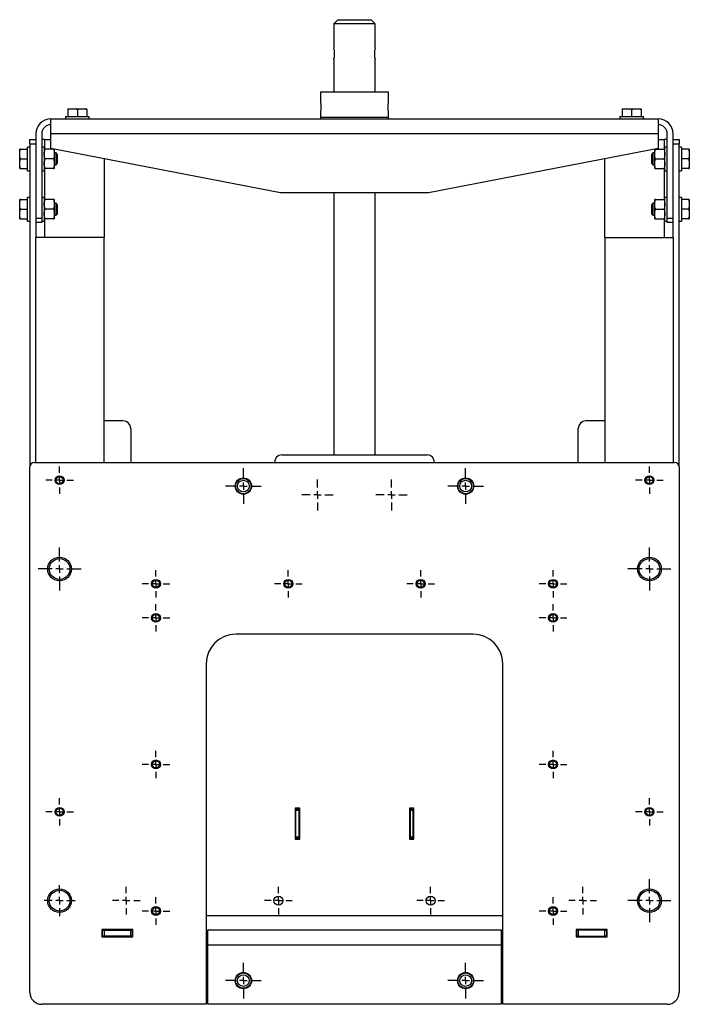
# Model space of a CAD drawing. Header units: millimetres. Extents: x 463 to 2096, y -476 to 715.
# Tile 8 of 8: x 1644 to 2096, y -193 to 472. Entities that reach past the tile are written whole.
import ezdxf

# ---------------------------------------------------------------- set-up
doc = ezdxf.new("R2010")
doc.units = ezdxf.units.MM
doc.layers.add('FOND_DE_PLAN', color=7, linetype='Continuous')

# ---------------------------------------------------------------- blocks, each defined once
blk = doc.blocks.new('SW_CENTERMARKSYMBOL_48')
at = {"layer": 'FOND_DE_PLAN', "color": 0}
for p, q in [((0, 5), (0, 9.3)), ((-5, 0), (-9.3, 0)), ((0, 0), (-2.5, 0)), ((0, 0), (0, 2.5)), ((0, 0), (0, -2.5)), ((0, 0), (2.5, 0)), ((5, 0), (9.3, 0)), ((0, -5), (0, -9.3))]:
    blk.add_line(p, q, dxfattribs=at)
blk = doc.blocks.new('SW_CENTERMARKSYMBOL_49')
at = {"layer": 'FOND_DE_PLAN', "color": 0}
for p, q in [((0, 5), (0, 9.3)), ((-5, 0), (-9.3, 0)), ((0, 0), (-2.5, 0)), ((0, 0), (0, 2.5)), ((0, 0), (0, -2.5)), ((0, 0), (2.5, 0)), ((5, 0), (9.3, 0)), ((0, -5), (0, -9.3))]:
    blk.add_line(p, q, dxfattribs=at)
blk = doc.blocks.new('SW_CENTERMARKSYMBOL_50')
at = {"layer": 'FOND_DE_PLAN', "color": 0}
for p, q in [((0, 5), (0, 9.3)), ((-5, 0), (-9.3, 0)), ((0, 0), (-2.5, 0)), ((0, 0), (0, 2.5)), ((0, 0), (0, -2.5)), ((0, 0), (2.5, 0)), ((5, 0), (9.3, 0)), ((0, -5), (0, -9.3))]:
    blk.add_line(p, q, dxfattribs=at)
blk = doc.blocks.new('SW_CENTERMARKSYMBOL_51')
at = {"layer": 'FOND_DE_PLAN', "color": 0}
for p, q in [((0, 5), (0, 14.5)), ((-5, 0), (-14.5, 0)), ((0, 0), (-2.5, 0)), ((0, 0), (0, 2.5)), ((0, 0), (0, -2.5)), ((0, 0), (2.5, 0)), ((5, 0), (14.5, 0)), ((0, -5), (0, -14.5))]:
    blk.add_line(p, q, dxfattribs=at)
blk = doc.blocks.new('SW_CENTERMARKSYMBOL_52')
at = {"layer": 'FOND_DE_PLAN', "color": 0}
for p, q in [((0, 5), (0, 14.5)), ((-5, 0), (-14.5, 0)), ((0, 0), (-2.5, 0)), ((0, 0), (0, 2.5)), ((0, 0), (0, -2.5)), ((0, 0), (2.5, 0)), ((5, 0), (14.5, 0)), ((0, -5), (0, -14.5))]:
    blk.add_line(p, q, dxfattribs=at)
blk = doc.blocks.new('SW_CENTERMARKSYMBOL_53')
at = {"layer": 'FOND_DE_PLAN', "color": 0}
for p, q in [((0, 5), (0, 10.5)), ((-5, 0), (-10.5, 0)), ((0, 0), (-2.5, 0)), ((0, 0), (0, 2.5)), ((0, 0), (0, -2.5)), ((0, 0), (2.5, 0)), ((5, 0), (10.5, 0)), ((0, -5), (0, -10.5))]:
    blk.add_line(p, q, dxfattribs=at)
blk = doc.blocks.new('SW_CENTERMARKSYMBOL_54')
at = {"layer": 'FOND_DE_PLAN', "color": 0}
for p, q in [((0, 5), (0, 14.5)), ((-5, 0), (-14.5, 0)), ((0, 0), (-2.5, 0)), ((0, 0), (0, 2.5)), ((0, 0), (0, -2.5)), ((0, 0), (2.5, 0)), ((5, 0), (14.5, 0)), ((0, -5), (0, -14.5))]:
    blk.add_line(p, q, dxfattribs=at)
blk = doc.blocks.new('SW_CENTERMARKSYMBOL_55')
at = {"layer": 'FOND_DE_PLAN', "color": 0}
for p, q in [((0, 5), (0, 9.3)), ((-5, 0), (-9.3, 0)), ((0, 0), (-2.5, 0)), ((0, 0), (0, 2.5)), ((0, 0), (0, -2.5)), ((0, 0), (2.5, 0)), ((5, 0), (9.3, 0)), ((0, -5), (0, -9.3))]:
    blk.add_line(p, q, dxfattribs=at)
blk = doc.blocks.new('SW_CENTERMARKSYMBOL_56')
at = {"layer": 'FOND_DE_PLAN', "color": 0}
for p, q in [((0, 5), (0, 9.3)), ((-5, 0), (-9.3, 0)), ((0, 0), (-2.5, 0)), ((0, 0), (0, 2.5)), ((0, 0), (0, -2.5)), ((0, 0), (2.5, 0)), ((5, 0), (9.3, 0)), ((0, -5), (0, -9.3))]:
    blk.add_line(p, q, dxfattribs=at)
blk = doc.blocks.new('SW_CENTERMARKSYMBOL_57')
at = {"layer": 'FOND_DE_PLAN', "color": 0}
for p, q in [((0, 5), (0, 9.3)), ((-5, 0), (-9.3, 0)), ((0, 0), (-2.5, 0)), ((0, 0), (0, 2.5)), ((0, 0), (0, -2.5)), ((0, 0), (2.5, 0)), ((5, 0), (9.3, 0)), ((0, -5), (0, -9.3))]:
    blk.add_line(p, q, dxfattribs=at)
blk = doc.blocks.new('SW_CENTERMARKSYMBOL_58')
at = {"layer": 'FOND_DE_PLAN', "color": 0}
for p, q in [((0, 5), (0, 9.3)), ((-5, 0), (-9.3, 0)), ((0, 0), (-2.5, 0)), ((0, 0), (0, 2.5)), ((0, 0), (0, -2.5)), ((0, 0), (2.5, 0)), ((5, 0), (9.3, 0)), ((0, -5), (0, -9.3))]:
    blk.add_line(p, q, dxfattribs=at)
blk = doc.blocks.new('SW_CENTERMARKSYMBOL_59')
at = {"layer": 'FOND_DE_PLAN', "color": 0}
for p, q in [((0, 5), (0, 10.5)), ((-5, 0), (-10.5, 0)), ((0, 0), (-2.5, 0)), ((0, 0), (0, 2.5)), ((0, 0), (0, -2.5)), ((0, 0), (2.5, 0)), ((5, 0), (10.5, 0)), ((0, -5), (0, -10.5))]:
    blk.add_line(p, q, dxfattribs=at)
blk = doc.blocks.new('SW_CENTERMARKSYMBOL_60')
at = {"layer": 'FOND_DE_PLAN', "color": 0}
for p, q in [((0, 5), (0, 10.5)), ((-5, 0), (-10.5, 0)), ((0, 0), (-2.5, 0)), ((0, 0), (0, 2.5)), ((0, 0), (0, -2.5)), ((0, 0), (2.5, 0)), ((5, 0), (10.5, 0)), ((0, -5), (0, -10.5))]:
    blk.add_line(p, q, dxfattribs=at)
blk = doc.blocks.new('SW_CENTERMARKSYMBOL_61')
at = {"layer": 'FOND_DE_PLAN', "color": 0}
for p, q in [((0, 5), (0, 9.3)), ((-5, 0), (-9.3, 0)), ((0, 0), (-2.5, 0)), ((0, 0), (0, 2.5)), ((0, 0), (0, -2.5)), ((0, 0), (2.5, 0)), ((5, 0), (9.3, 0)), ((0, -5), (0, -9.3))]:
    blk.add_line(p, q, dxfattribs=at)
blk = doc.blocks.new('SW_CENTERMARKSYMBOL_62')
at = {"layer": 'FOND_DE_PLAN', "color": 0}
for p, q in [((0, 5), (0, 9.3)), ((-5, 0), (-9.3, 0)), ((0, 0), (-2.5, 0)), ((0, 0), (0, 2.5)), ((0, 0), (0, -2.5)), ((0, 0), (2.5, 0)), ((5, 0), (9.3, 0)), ((0, -5), (0, -9.3))]:
    blk.add_line(p, q, dxfattribs=at)
blk = doc.blocks.new('SW_CENTERMARKSYMBOL_63')
at = {"layer": 'FOND_DE_PLAN', "color": 0}
for p, q in [((0, 5), (0, 9.3)), ((-5, 0), (-9.3, 0)), ((0, 0), (-2.5, 0)), ((0, 0), (0, 2.5)), ((0, 0), (0, -2.5)), ((0, 0), (2.5, 0)), ((5, 0), (9.3, 0)), ((0, -5), (0, -9.3))]:
    blk.add_line(p, q, dxfattribs=at)
blk = doc.blocks.new('SW_CENTERMARKSYMBOL_64')
at = {"layer": 'FOND_DE_PLAN', "color": 0}
for p, q in [((0, 5), (0, 9.3)), ((-5, 0), (-9.3, 0)), ((0, 0), (-2.5, 0)), ((0, 0), (0, 2.5)), ((0, 0), (0, -2.5)), ((0, 0), (2.5, 0)), ((5, 0), (9.3, 0)), ((0, -5), (0, -9.3))]:
    blk.add_line(p, q, dxfattribs=at)
blk = doc.blocks.new('SW_CENTERMARKSYMBOL_65')
at = {"layer": 'FOND_DE_PLAN', "color": 0}
for p, q in [((0, 5), (0, 12)), ((-5, 0), (-12, 0)), ((0, 0), (-2.5, 0)), ((0, 0), (0, 2.5)), ((0, 0), (0, -2.5)), ((0, 0), (2.5, 0)), ((5, 0), (12, 0)), ((0, -5), (0, -12))]:
    blk.add_line(p, q, dxfattribs=at)
blk = doc.blocks.new('SW_CENTERMARKSYMBOL_66')
at = {"layer": 'FOND_DE_PLAN', "color": 0}
for p, q in [((0, 5), (0, 12)), ((-5, 0), (-12, 0)), ((0, 0), (-2.5, 0)), ((0, 0), (0, 2.5)), ((0, 0), (0, -2.5)), ((0, 0), (2.5, 0)), ((5, 0), (12, 0)), ((0, -5), (0, -12))]:
    blk.add_line(p, q, dxfattribs=at)
blk = doc.blocks.new('SW_CENTERMARKSYMBOL_67')
at = {"layer": 'FOND_DE_PLAN', "color": 0}
for p, q in [((0, 5), (0, 12)), ((-5, 0), (-12, 0)), ((0, 0), (-2.5, 0)), ((0, 0), (0, 2.5)), ((0, 0), (0, -2.5)), ((0, 0), (2.5, 0)), ((5, 0), (12, 0)), ((0, -5), (0, -12))]:
    blk.add_line(p, q, dxfattribs=at)
blk = doc.blocks.new('SW_CENTERMARKSYMBOL_68')
at = {"layer": 'FOND_DE_PLAN', "color": 0}
for p, q in [((0, 5), (0, 12)), ((-5, 0), (-12, 0)), ((0, 0), (-2.5, 0)), ((0, 0), (0, 2.5)), ((0, 0), (0, -2.5)), ((0, 0), (2.5, 0)), ((5, 0), (12, 0)), ((0, -5), (0, -12))]:
    blk.add_line(p, q, dxfattribs=at)
blk = doc.blocks.new('SW_CENTERMARKSYMBOL_69')
at = {"layer": 'FOND_DE_PLAN', "color": 0}
for p, q in [((0, 5), (0, 9.3)), ((-5, 0), (-9.3, 0)), ((0, 0), (-2.5, 0)), ((0, 0), (0, 2.5)), ((0, 0), (0, -2.5)), ((0, 0), (2.5, 0)), ((5, 0), (9.3, 0)), ((0, -5), (0, -9.3))]:
    blk.add_line(p, q, dxfattribs=at)
blk = doc.blocks.new('SW_CENTERMARKSYMBOL_70')
at = {"layer": 'FOND_DE_PLAN', "color": 0}
for p, q in [((0, 5), (0, 9.3)), ((-5, 0), (-9.3, 0)), ((0, 0), (-2.5, 0)), ((0, 0), (0, 2.5)), ((0, 0), (0, -2.5)), ((0, 0), (2.5, 0)), ((5, 0), (9.3, 0)), ((0, -5), (0, -9.3))]:
    blk.add_line(p, q, dxfattribs=at)
blk = doc.blocks.new('SW_CENTERMARKSYMBOL_71')
at = {"layer": 'FOND_DE_PLAN', "color": 0}
for p, q in [((0, 5), (0, 9.3)), ((-5, 0), (-9.3, 0)), ((0, 0), (-2.5, 0)), ((0, 0), (0, 2.5)), ((0, 0), (0, -2.5)), ((0, 0), (2.5, 0)), ((5, 0), (9.3, 0)), ((0, -5), (0, -9.3))]:
    blk.add_line(p, q, dxfattribs=at)
blk = doc.blocks.new('SW_CENTERMARKSYMBOL_72')
at = {"layer": 'FOND_DE_PLAN', "color": 0}
for p, q in [((0, 5), (0, 9.3)), ((-5, 0), (-9.3, 0)), ((0, 0), (-2.5, 0)), ((0, 0), (0, 2.5)), ((0, 0), (0, -2.5)), ((0, 0), (2.5, 0)), ((5, 0), (9.3, 0)), ((0, -5), (0, -9.3))]:
    blk.add_line(p, q, dxfattribs=at)
blk = doc.blocks.new('SW_CENTERMARKSYMBOL_73')
at = {"layer": 'FOND_DE_PLAN', "color": 0}
for p, q in [((0, 5), (0, 9.3)), ((-5, 0), (-9.3, 0)), ((0, 0), (-2.5, 0)), ((0, 0), (0, 2.5)), ((0, 0), (0, -2.5)), ((0, 0), (2.5, 0)), ((5, 0), (9.3, 0)), ((0, -5), (0, -9.3))]:
    blk.add_line(p, q, dxfattribs=at)
blk = doc.blocks.new('SW_CENTERMARKSYMBOL_74')
at = {"layer": 'FOND_DE_PLAN', "color": 0}
for p, q in [((0, 5), (0, 9.3)), ((-5, 0), (-9.3, 0)), ((0, 0), (-2.5, 0)), ((0, 0), (0, 2.5)), ((0, 0), (0, -2.5)), ((0, 0), (2.5, 0)), ((5, 0), (9.3, 0)), ((0, -5), (0, -9.3))]:
    blk.add_line(p, q, dxfattribs=at)
blk = doc.blocks.new('SW_CENTERMARKSYMBOL_75')
at = {"layer": 'FOND_DE_PLAN', "color": 0}
for p, q in [((0, 5), (0, 9.3)), ((-5, 0), (-9.3, 0)), ((0, 0), (-2.5, 0)), ((0, 0), (0, 2.5)), ((0, 0), (0, -2.5)), ((0, 0), (2.5, 0)), ((5, 0), (9.3, 0)), ((0, -5), (0, -9.3))]:
    blk.add_line(p, q, dxfattribs=at)

msp = doc.modelspace()

# ---------------------------------------------------------------- linework, layer by layer
at = {"color": 7, "linetype": 'Continuous', "lineweight": 25}
for p, q in [((1858.79, 471.9), (1856.04, 469.15)), ((1856.04, 469.15), (1856.04, 452.84)), ((1884.04, 469.15), (1856.04, 469.15)), ((1858.79, 471.9), (1881.29, 471.9)), ((1884.04, 469.15), (1881.29, 471.9)), ((1884.04, 452.9), (1884.04, 469.15)), ((1856.04, 444.9), (1856.04, 422.9)), ((1884.04, 422.9), (1884.04, 444.95)), ((1847.04, 422.9), (1847.04, 416.65)), ((1893.04, 422.9), (1847.04, 422.9)), ((1893.04, 416.64), (1893.04, 422.9)), ((1675.04, 406.5), (1675.04, 404.9)), ((1675.04, 406.5), (1691.04, 406.5)), ((1676.54, 411.8), (1679.79, 411.8)), ((1676.54, 411.21), (1676.54, 406.5)), ((1679.79, 411.8), (1686.29, 411.8)), ((1683.04, 411.21), (1683.04, 406.5)), ((1686.29, 411.8), (1689.54, 411.8)), ((1689.54, 411.21), (1689.54, 406.5)), ((1691.04, 404.9), (1691.04, 406.5)), ((1847.04, 409.14), (1847.04, 405.9)), ((1893.04, 405.9), (1847.04, 405.9)), ((1847.14, 405.9), (1847.14, 404.9)), ((1892.94, 404.9), (1892.94, 405.9)), ((1893.04, 405.9), (1893.04, 409.1)), ((2049.04, 406.5), (2049.04, 404.9)), ((2049.04, 406.5), (2065.04, 406.5)), ((2050.54, 411.8), (2053.79, 411.8)), ((2050.54, 411.21), (2050.54, 406.5)), ((2053.79, 411.8), (2060.29, 411.8)), ((2057.04, 411.21), (2057.04, 406.5)), ((2060.29, 411.8), (2063.54, 411.8)), ((2063.54, 411.21), (2063.54, 406.5)), ((2065.04, 404.9), (2065.04, 406.5)), ((1665.04, 404.9), (2075.04, 404.9)), ((1665.04, 394.9), (1665.04, 404.9)), ((2075.04, 404.9), (2075.04, 394.9)), ((1655.04, 394.9), (1655.04, 390.9)), ((1659.04, 394.9), (1659.04, 337.9)), ((2075.04, 394.9), (1665.04, 394.9)), ((1665.04, 384.9), (1665.04, 394.9)), ((2075.04, 394.9), (2075.04, 384.9)), ((2081.04, 337.9), (2081.04, 394.9)), ((2085.04, 390.9), (2085.04, 394.9)), ((1651.04, 385.9), (1649.44, 385.9)), ((1649.44, 369.9), (1649.44, 385.9)), ((1651.04, 390.9), (1655.04, 390.9)), ((1651.04, 387.9), (1651.04, 390.9)), ((1655.04, 387.9), (1651.04, 387.9)), ((1651.04, 387.9), (1651.04, 169.9)), ((1655.04, 390.9), (1655.04, 387.9)), ((1655.04, 387.9), (1655.04, 324.9)), ((1661.04, 390.9), (1659.04, 390.9)), ((1660.64, 385.9), (1659.04, 385.9)), ((1660.64, 385.9), (1660.64, 369.9)), ((1661.04, 390.9), (1665.04, 390.9)), ((2075.04, 390.9), (2079.04, 390.9)), ((2081.04, 390.9), (2079.04, 390.9)), ((2081.04, 385.9), (2079.44, 385.9)), ((2079.44, 369.9), (2079.44, 385.9)), ((2085.04, 390.9), (2089.04, 390.9)), ((2085.04, 387.9), (2085.04, 390.9)), ((2085.04, 324.9), (2085.04, 387.9)), ((2089.04, 387.9), (2085.04, 387.9)), ((2089.04, 390.9), (2089.04, 387.9)), ((2089.04, 169.9), (2089.04, 387.9)), ((2090.64, 385.9), (2089.04, 385.9)), ((2090.64, 385.9), (2090.64, 369.9)), ((1644.14, 381.15), (1644.14, 384.4)), ((1644.14, 374.65), (1644.14, 381.15)), ((1644.72, 384.4), (1649.44, 384.4)), ((1666.86, 384.4), (1661.22, 384.4)), ((1820.04, 354.9), (1665.04, 384.9)), ((1667.44, 384.4), (1667.44, 381.15)), ((1668.67, 381.89), (1667.44, 381.89)), ((1667.44, 381.15), (1667.44, 374.65)), ((1669.44, 381.13), (1668.67, 381.89)), ((1668.67, 373.9), (1668.67, 381.89)), ((1669.44, 381.13), (1669.44, 374.66)), ((2075.04, 384.9), (1920.04, 354.9)), ((2071.41, 381.89), (2070.64, 381.13)), ((2070.64, 374.66), (2070.64, 381.13)), ((2072.64, 381.89), (2071.41, 381.89)), ((2071.41, 381.89), (2071.41, 373.9)), ((2072.64, 381.15), (2072.64, 384.4)), ((2072.64, 374.65), (2072.64, 381.15)), ((2073.22, 384.4), (2078.86, 384.4)), ((2095.36, 384.4), (2090.64, 384.4)), ((2095.94, 384.4), (2095.94, 381.15)), ((2095.94, 381.15), (2095.94, 374.65)), ((1644.14, 371.4), (1644.14, 374.65)), ((1644.72, 377.9), (1649.44, 377.9)), ((1666.86, 377.9), (1661.22, 377.9)), ((1667.44, 374.65), (1667.44, 371.4)), ((1667.44, 373.9), (1668.67, 373.9)), ((1668.67, 373.9), (1669.44, 374.66)), ((1701.04, 377.93), (1701.04, 324.9)), ((2039.04, 324.9), (2039.04, 377.93)), ((2070.64, 374.66), (2071.41, 373.9)), ((2071.41, 373.9), (2072.64, 373.9)), ((2072.64, 371.4), (2072.64, 374.65)), ((2073.22, 377.9), (2078.86, 377.9)), ((2095.36, 377.9), (2090.64, 377.9)), ((2095.94, 374.65), (2095.94, 371.4)), ((1644.72, 371.4), (1649.44, 371.4)), ((1649.44, 369.9), (1651.04, 369.9)), ((1659.04, 369.9), (1660.64, 369.9)), ((1666.86, 371.4), (1661.22, 371.4)), ((2073.22, 371.4), (2078.86, 371.4)), ((2079.44, 369.9), (2081.04, 369.9)), ((2089.04, 369.9), (2090.64, 369.9)), ((2095.36, 371.4), (2090.64, 371.4)), ((1920.04, 354.9), (1820.04, 354.9)), ((1856.04, 354.9), (1856.04, 177.9)), ((1884.04, 177.9), (1884.04, 354.9)), ((1644.14, 347.15), (1644.14, 350.4)), ((1644.14, 340.65), (1644.14, 347.15)), ((1644.72, 350.4), (1649.44, 350.4)), ((1651.04, 351.9), (1649.44, 351.9)), ((1649.44, 335.9), (1649.44, 351.9)), ((1660.64, 351.9), (1659.04, 351.9)), ((1660.64, 351.9), (1660.64, 335.9)), ((1666.86, 350.42), (1661.22, 350.42)), ((1667.44, 350.4), (1667.44, 347.19)), ((1668.67, 347.89), (1667.44, 347.89)), ((1667.44, 347.19), (1667.44, 340.69)), ((1669.44, 347.13), (1668.67, 347.89)), ((1668.67, 339.9), (1668.67, 347.89)), ((1669.44, 347.13), (1669.44, 340.66)), ((2071.41, 347.89), (2070.64, 347.13)), ((2070.64, 340.66), (2070.64, 347.13)), ((2072.64, 347.89), (2071.41, 347.89)), ((2071.41, 347.89), (2071.41, 339.9)), ((2072.64, 347.15), (2072.64, 350.4)), ((2072.64, 340.65), (2072.64, 347.15)), ((2073.22, 350.4), (2078.86, 350.4)), ((2081.04, 351.9), (2079.44, 351.9)), ((2079.44, 335.9), (2079.44, 351.9)), ((2090.64, 351.9), (2089.04, 351.9)), ((2090.64, 351.9), (2090.64, 335.9)), ((2095.36, 350.42), (2090.64, 350.42)), ((2095.94, 350.4), (2095.94, 347.19)), ((2095.94, 347.19), (2095.94, 340.69)), ((1644.14, 337.4), (1644.14, 340.65)), ((1644.72, 343.9), (1649.44, 343.9)), ((1666.86, 343.95), (1661.22, 343.95)), ((1667.44, 340.69), (1667.44, 337.4)), ((1667.44, 339.9), (1668.67, 339.9)), ((1668.67, 339.9), (1669.44, 340.66)), ((2070.64, 340.66), (2071.41, 339.9)), ((2071.41, 339.9), (2072.64, 339.9)), ((2072.64, 337.4), (2072.64, 340.65)), ((2073.22, 343.9), (2078.86, 343.9)), ((2095.36, 343.95), (2090.64, 343.95)), ((2095.94, 340.69), (2095.94, 337.4)), ((1644.72, 337.4), (1649.44, 337.4)), ((1649.44, 335.9), (1651.04, 335.9)), ((1655.04, 337.9), (1659.04, 337.9)), ((1659.04, 334.9), (1655.04, 334.9)), ((1659.04, 337.9), (1659.04, 334.9)), ((1659.04, 335.9), (1660.64, 335.9)), ((1666.86, 337.42), (1661.22, 337.42)), ((1666.86, 337.37), (1661.22, 337.37)), ((2073.22, 337.4), (2078.86, 337.4)), ((2079.44, 335.9), (2081.04, 335.9)), ((2081.04, 337.9), (2085.04, 337.9)), ((2081.04, 334.9), (2081.04, 337.9)), ((2085.04, 334.9), (2081.04, 334.9)), ((2089.04, 335.9), (2090.64, 335.9)), ((2095.36, 337.42), (2090.64, 337.42)), ((2095.36, 337.37), (2090.64, 337.37)), ((1701.04, 324.9), (1655.04, 324.9)), ((1655.04, 172.9), (1655.04, 324.9)), ((1701.04, 172.9), (1701.04, 324.9)), ((2039.04, 324.9), (2085.04, 324.9)), ((2039.04, 324.9), (2039.04, 172.9)), ((2085.04, 324.9), (2085.04, 172.9)), ((1714.04, 200.9), (1701.04, 200.9)), ((2039.04, 200.9), (2026.04, 200.9)), ((1719.04, 195.9), (1719.04, 172.9)), ((2021.04, 172.9), (2021.04, 195.9)), ((1821.04, 177.9), (1919.04, 177.9)), ((1651.04, -185.1), (1651.04, 169.9)), ((1654.04, 172.9), (2086.04, 172.9)), ((2089.04, 169.9), (2089.04, -185.1)), ((1950.04, 56.9), (1790.04, 56.9)), ((1770.04, 36.9), (1770.04, -193.1)), ((1970.04, -193.1), (1970.04, 36.9)), ((1833.04, -60.6), (1830.04, -60.6)), ((1830.04, -60.6), (1830.04, -81.6)), ((1830.54, -60.6), (1830.54, -61.1)), ((1830.54, -61.1), (1832.54, -61.1)), ((1830.54, -62.1), (1830.54, -61.1)), ((1830.54, -80.1), (1830.54, -62.1)), ((1832.54, -62.1), (1830.54, -62.1)), ((1832.54, -60.6), (1832.54, -61.1)), ((1832.54, -61.1), (1832.54, -62.1)), ((1832.54, -62.1), (1832.54, -80.1)), ((1833.04, -81.6), (1833.04, -60.6)), ((1910.04, -60.6), (1907.04, -60.6)), ((1907.04, -60.6), (1907.04, -81.6)), ((1907.54, -60.6), (1907.54, -61.1)), ((1907.54, -61.1), (1909.54, -61.1)), ((1907.54, -62.1), (1907.54, -61.1)), ((1907.54, -62.1), (1907.54, -80.1)), ((1909.54, -62.1), (1907.54, -62.1)), ((1909.54, -60.6), (1909.54, -61.1)), ((1909.54, -61.1), (1909.54, -62.1)), ((1909.54, -80.1), (1909.54, -62.1)), ((1910.04, -81.6), (1910.04, -60.6)), ((1830.04, -81.6), (1833.04, -81.6)), ((1830.54, -81.1), (1830.54, -80.1)), ((1830.54, -80.1), (1832.54, -80.1)), ((1832.54, -81.1), (1830.54, -81.1)), ((1830.54, -81.1), (1830.54, -81.6)), ((1832.54, -80.1), (1832.54, -81.1)), ((1832.54, -81.1), (1832.54, -81.6)), ((1907.04, -81.6), (1910.04, -81.6)), ((1907.54, -80.1), (1909.54, -80.1)), ((1907.54, -81.1), (1907.54, -80.1)), ((1909.54, -81.1), (1907.54, -81.1)), ((1907.54, -81.1), (1907.54, -81.6)), ((1909.54, -80.1), (1909.54, -81.1)), ((1909.54, -81.1), (1909.54, -81.6)), ((1770.04, -133.1), (1970.04, -133.1)), ((1720.54, -142.6), (1699.54, -142.6)), ((1699.54, -142.6), (1699.54, -147.6)), ((1700.04, -143.3), (1699.54, -143.3)), ((1700.04, -147.1), (1700.04, -143.1)), ((1700.04, -143.1), (1701.04, -143.1)), ((1701.04, -143.1), (1701.04, -142.6)), ((1701.04, -143.1), (1701.04, -147.1)), ((1701.04, -143.1), (1719.04, -143.1)), ((1719.04, -147.1), (1719.04, -143.1)), ((1719.04, -143.1), (1720.04, -143.1)), ((1720.04, -143.1), (1720.04, -147.1)), ((1720.04, -143.1), (1720.54, -143.1)), ((1720.54, -147.6), (1720.54, -142.6)), ((1770.04, -143.1), (1771.04, -143.1)), ((1969.04, -143.1), (1771.04, -143.1)), ((1771.04, -153.1), (1771.04, -143.1)), ((1969.04, -143.1), (1969.04, -153.1)), ((1969.04, -143.1), (1970.04, -143.1)), ((2040.54, -142.6), (2019.54, -142.6)), ((2019.54, -142.6), (2019.54, -147.6)), ((2019.54, -143.1), (2020.04, -143.1)), ((2020.04, -147.1), (2020.04, -143.1)), ((2020.04, -143.1), (2021.04, -143.1)), ((2021.04, -143.1), (2021.04, -147.1)), ((2039.04, -143.1), (2021.04, -143.1)), ((2039.04, -142.6), (2039.04, -143.1)), ((2039.04, -147.1), (2039.04, -143.1)), ((2039.04, -143.1), (2040.04, -143.1)), ((2040.04, -143.1), (2040.04, -147.1)), ((2040.04, -143.3), (2040.54, -143.3)), ((2040.54, -147.6), (2040.54, -142.6)), ((1699.54, -147.1), (1700.04, -147.1)), ((1699.54, -147.6), (1720.54, -147.6)), ((1701.04, -147.1), (1700.04, -147.1)), ((1719.04, -147.1), (1701.04, -147.1)), ((1720.04, -147.1), (1719.04, -147.1)), ((1720.04, -147.1), (1720.54, -147.1)), ((1771.04, -147.1), (1770.04, -147.1)), ((1970.04, -147.1), (1969.04, -147.1)), ((2019.54, -147.1), (2020.04, -147.1)), ((2019.54, -147.6), (2040.54, -147.6)), ((2021.04, -147.1), (2020.04, -147.1)), ((2021.04, -147.1), (2039.04, -147.1)), ((2040.04, -147.1), (2039.04, -147.1)), ((2040.04, -147.1), (2040.54, -147.1)), ((1969.04, -153.1), (1771.04, -153.1)), ((1771.04, -193.1), (1771.04, -153.1)), ((1969.04, -153.1), (1969.04, -193.1)), ((1770.04, -193.1), (1659.04, -193.1)), ((1969.04, -193.1), (1771.04, -193.1)), ((2081.04, -193.1), (1970.04, -193.1))]:
    msp.add_line(p, q, dxfattribs=at)
at = {"color": 8, "linetype": 'Continuous', "lineweight": 25}
for p, q in [((1661.04, 384.4), (1661.04, 390.9)), ((2079.04, 390.9), (2079.04, 384.4)), ((1661.04, 350.42), (1661.04, 371.4)), ((2079.04, 371.4), (2079.04, 350.4)), ((1661.04, 324.9), (1661.04, 337.37)), ((2079.04, 337.4), (2079.04, 324.9))]:
    msp.add_line(p, q, dxfattribs=at)
at = {"color": 7, "linetype": 'Continuous', "lineweight": 25}
for centre, radius in [((1671.04, 160.9), 3), ((1671.04, 160.9), 3), ((1671.04, 160.9), 2.38), ((1795.04, 156.9), 5.5), ((1795.04, 156.9), 5.15), ((1795.04, 156.9), 3.95), ((1945.04, 156.9), 5.5), ((1945.04, 156.9), 5.15), ((1945.04, 156.9), 3.95), ((2069.04, 160.9), 3), ((2069.04, 160.9), 3), ((2069.04, 160.9), 2.38), ((1671.04, 100.9), 8), ((1671.04, 100.9), 7), ((2069.04, 100.9), 8), ((2069.04, 100.9), 7), ((1736.04, 90.9), 3), ((1736.04, 90.9), 3), ((1736.04, 90.9), 2.38), ((1825.37, 90.9), 3), ((1825.37, 90.9), 3), ((1825.37, 90.9), 2.38), ((1914.71, 90.9), 3), ((1914.71, 90.9), 3), ((1914.71, 90.9), 2.38), ((2004.04, 90.9), 3), ((2004.04, 90.9), 3), ((2004.04, 90.9), 2.38), ((1736.04, 67.9), 3), ((1736.04, 67.9), 3), ((1736.04, 67.9), 2.38), ((2004.04, 67.9), 3), ((2004.04, 67.9), 3), ((2004.04, 67.9), 2.38), ((1736.04, -31.1), 3), ((1736.04, -31.1), 3), ((1736.04, -31.1), 2.38), ((2004.04, -31.1), 3), ((2004.04, -31.1), 3), ((2004.04, -31.1), 2.38), ((1671.04, -63.1), 3), ((1671.04, -63.1), 3), ((1671.04, -63.1), 2.38), ((2069.04, -63.1), 3), ((2069.04, -63.1), 3), ((2069.04, -63.1), 2.38), ((1671.04, -123.1), 8), ((1671.04, -123.1), 7), ((2069.04, -123.1), 8), ((2069.04, -123.1), 7), ((1818.71, -123.1), 3), ((1818.71, -123.1), 3), ((1921.37, -123.1), 3), ((1921.37, -123.1), 3), ((1736.04, -130.1), 3), ((1736.04, -130.1), 3), ((1736.04, -130.1), 2.38), ((2004.04, -130.1), 3), ((2004.04, -130.1), 3), ((2004.04, -130.1), 2.38), ((1795.04, -177.1), 5.5), ((1795.04, -177.1), 5.15), ((1945.04, -177.1), 5.5), ((1945.04, -177.1), 5.15), ((1795.04, -177.1), 3.95), ((1945.04, -177.1), 3.95)]:
    msp.add_circle(centre, radius, dxfattribs=at)
for centre, radius, start, end in [((1665.04, 394.9), 10, 90, 180), ((1665.04, 394.9), 6, 90, 180), ((2075.04, 394.9), 10, 0, 90), ((2075.04, 394.9), 6, 0, 90), ((1714.04, 195.9), 5, 0, 90), ((2026.04, 195.9), 5, 90, 180), ((1821.04, 172.9), 5, 90, 180), ((1919.04, 172.9), 5, 0, 90), ((1654.04, 169.9), 3, 90, 180), ((2086.04, 169.9), 3, 0, 90), ((1790.04, 36.9), 20, 90, 180), ((1950.04, 36.9), 20, 0, 90), ((1659.04, -185.1), 8, 180, 270), ((2081.04, -185.1), 8, 270, 0)]:
    msp.add_arc(centre, radius, start, end, dxfattribs=at)
for points, knots in [([(1856.04, 444.9), (1856.05, 444.94), (1856.08, 445.02), (1856.25, 445.68), (1856.45, 446.67), (1856.61, 447.92), (1856.64, 449.28), (1856.54, 450.56), (1856.35, 451.68), (1856.16, 452.48), (1856.04, 452.9), (1856.05, 452.85), (1856.05, 452.84)], [0, 0, 0, 0, 0.1044623, 0.2088301, 0.3156776, 0.4246314, 0.5307635, 0.6334849, 0.7375403, 0.8455075, 0.9540357, 1, 1, 1, 1]), ([(1884.04, 452.9), (1884.03, 452.85), (1884, 452.77), (1883.83, 452.11), (1883.62, 451.12), (1883.47, 449.87), (1883.44, 448.51), (1883.54, 447.23), (1883.73, 446.11), (1883.92, 445.31), (1884.04, 444.9), (1884.03, 444.94), (1884.02, 444.95)], [0, 0, 0, 0, 0.104462, 0.20883, 0.315678, 0.424631, 0.530764, 0.633485, 0.73754, 0.845507, 0.954036, 1, 1, 1, 1]), ([(1847.05, 416.65), (1847.05, 416.65), (1847.05, 416.65), (1847.12, 416.19), (1847.23, 415.36), (1847.33, 414.23), (1847.37, 412.95), (1847.33, 411.67), (1847.24, 410.53), (1847.13, 409.67), (1847.05, 409.15), (1847.05, 409.14), (1847.05, 409.14)], [0, 0, 0, 0, 0.067849, 0.173947, 0.280741, 0.388618, 0.496049, 0.602166, 0.708166, 0.815411, 0.923336, 1, 1, 1, 1]), ([(1893.04, 409.1), (1893.03, 409.14), (1893.02, 409.21), (1892.92, 409.83), (1892.81, 410.77), (1892.73, 411.97), (1892.71, 413.26), (1892.77, 414.5), (1892.87, 415.57), (1892.98, 416.33), (1893.04, 416.7), (1893.03, 416.66), (1893.03, 416.64)], [0, 0, 0, 0, 0.1020952, 0.2080878, 0.3152829, 0.4231755, 0.5301379, 0.6359843, 0.7422716, 0.8498597, 0.9575975, 1, 1, 1, 1]), ([(1676.54, 411.21), (1677.07, 411.39), (1677.61, 411.54), (1678.69, 411.74), (1679.24, 411.8), (1679.79, 411.8)], [0, 0, 0, 0, 0.5, 0.5, 1, 1, 1, 1]), ([(1676.54, 411.8), (1676.54, 411.8), (1676.54, 411.74), (1676.54, 411.54), (1676.54, 411.39), (1676.54, 411.21)], [0, 0, 0, 0, 0.5, 0.5, 1, 1, 1, 1]), ([(1679.79, 411.8), (1680.06, 411.8), (1680.34, 411.78), (1680.89, 411.73), (1681.16, 411.69), (1681.97, 411.54), (1682.51, 411.39), (1683.04, 411.21)], [0, 0, 0, 0, 0.25, 0.25, 0.5, 0.5, 1, 1, 1, 1]), ([(1683.04, 411.21), (1683.57, 411.39), (1684.11, 411.54), (1685.19, 411.74), (1685.74, 411.8), (1686.29, 411.8)], [0, 0, 0, 0, 0.5, 0.5, 1, 1, 1, 1]), ([(1686.29, 411.8), (1686.56, 411.8), (1686.84, 411.78), (1687.39, 411.73), (1687.66, 411.69), (1688.47, 411.54), (1689.01, 411.39), (1689.54, 411.21)], [0, 0, 0, 0, 0.25, 0.25, 0.5, 0.5, 1, 1, 1, 1]), ([(1689.54, 411.21), (1689.54, 411.39), (1689.54, 411.54), (1689.54, 411.69), (1689.54, 411.73), (1689.54, 411.78), (1689.54, 411.8), (1689.54, 411.8)], [0, 0, 0, 0, 0.5, 0.5, 0.75, 0.75, 1, 1, 1, 1]), ([(2050.54, 411.21), (2051.07, 411.39), (2051.61, 411.54), (2052.69, 411.74), (2053.24, 411.8), (2053.79, 411.8)], [0, 0, 0, 0, 0.5, 0.5, 1, 1, 1, 1]), ([(2050.54, 411.8), (2050.54, 411.8), (2050.54, 411.74), (2050.54, 411.54), (2050.54, 411.39), (2050.54, 411.21)], [0, 0, 0, 0, 0.5, 0.5, 1, 1, 1, 1]), ([(2053.79, 411.8), (2054.06, 411.8), (2054.34, 411.78), (2054.89, 411.73), (2055.16, 411.69), (2055.97, 411.54), (2056.51, 411.39), (2057.04, 411.21)], [0, 0, 0, 0, 0.25, 0.25, 0.5, 0.5, 1, 1, 1, 1]), ([(2057.04, 411.21), (2057.57, 411.39), (2058.11, 411.54), (2059.19, 411.74), (2059.74, 411.8), (2060.29, 411.8)], [0, 0, 0, 0, 0.5, 0.5, 1, 1, 1, 1]), ([(2060.29, 411.8), (2060.56, 411.8), (2060.84, 411.78), (2061.39, 411.73), (2061.66, 411.69), (2062.47, 411.54), (2063.01, 411.39), (2063.54, 411.21)], [0, 0, 0, 0, 0.25, 0.25, 0.5, 0.5, 1, 1, 1, 1]), ([(2063.54, 411.21), (2063.54, 411.39), (2063.54, 411.54), (2063.54, 411.69), (2063.54, 411.73), (2063.54, 411.78), (2063.54, 411.8), (2063.54, 411.8)], [0, 0, 0, 0, 0.5, 0.5, 0.75, 0.75, 1, 1, 1, 1]), ([(1644.14, 381.15), (1644.14, 381.42), (1644.15, 381.7), (1644.21, 382.25), (1644.25, 382.52), (1644.4, 383.33), (1644.54, 383.86), (1644.72, 384.4)], [0, 0, 0, 0, 0.25, 0.25, 0.5, 0.5, 1, 1, 1, 1]), ([(1644.72, 384.4), (1644.54, 384.4), (1644.4, 384.4), (1644.25, 384.4), (1644.21, 384.4), (1644.15, 384.4), (1644.14, 384.4), (1644.14, 384.4)], [0, 0, 0, 0, 0.5, 0.5, 0.75, 0.75, 1, 1, 1, 1]), ([(1644.72, 377.9), (1644.54, 378.43), (1644.4, 378.96), (1644.19, 380.04), (1644.14, 380.59), (1644.14, 381.15)], [0, 0, 0, 0, 0.5, 0.5, 1, 1, 1, 1]), ([(1660.64, 381.15), (1660.64, 381.42), (1660.65, 381.7), (1660.71, 382.25), (1660.75, 382.52), (1660.9, 383.33), (1661.04, 383.86), (1661.22, 384.4)], [0, 0, 0, 0, 0.25, 0.25, 0.5, 0.5, 1, 1, 1, 1]), ([(1661.22, 384.4), (1661.04, 384.4), (1660.9, 384.4), (1660.69, 384.4), (1660.64, 384.4), (1660.64, 384.4)], [0, 0, 0, 0, 0.5, 0.5, 1, 1, 1, 1]), ([(1661.22, 377.9), (1661.04, 378.43), (1660.9, 378.96), (1660.69, 380.04), (1660.64, 380.59), (1660.64, 381.15)], [0, 0, 0, 0, 0.5, 0.5, 1, 1, 1, 1]), ([(1666.86, 384.4), (1667.04, 383.86), (1667.18, 383.33), (1667.38, 382.25), (1667.44, 381.7), (1667.44, 381.15)], [0, 0, 0, 0, 0.5, 0.5, 1, 1, 1, 1]), ([(1667.44, 384.4), (1667.44, 384.4), (1667.38, 384.4), (1667.18, 384.4), (1667.04, 384.4), (1666.86, 384.4)], [0, 0, 0, 0, 0.5, 0.5, 1, 1, 1, 1]), ([(1667.44, 381.15), (1667.44, 380.87), (1667.43, 380.59), (1667.37, 380.04), (1667.33, 379.77), (1667.18, 378.96), (1667.04, 378.43), (1666.86, 377.9)], [0, 0, 0, 0, 0.25, 0.25, 0.5, 0.5, 1, 1, 1, 1]), ([(2072.64, 381.15), (2072.64, 381.42), (2072.65, 381.7), (2072.71, 382.25), (2072.75, 382.52), (2072.9, 383.33), (2073.04, 383.86), (2073.22, 384.4)], [0, 0, 0, 0, 0.25, 0.25, 0.5, 0.5, 1, 1, 1, 1]), ([(2073.22, 384.4), (2073.04, 384.4), (2072.9, 384.4), (2072.69, 384.4), (2072.64, 384.4), (2072.64, 384.4)], [0, 0, 0, 0, 0.5, 0.5, 1, 1, 1, 1]), ([(2073.22, 377.9), (2073.04, 378.43), (2072.9, 378.96), (2072.69, 380.04), (2072.64, 380.59), (2072.64, 381.15)], [0, 0, 0, 0, 0.5, 0.5, 1, 1, 1, 1]), ([(2078.86, 384.4), (2079.04, 383.86), (2079.18, 383.33), (2079.38, 382.25), (2079.44, 381.7), (2079.44, 381.15)], [0, 0, 0, 0, 0.5, 0.5, 1, 1, 1, 1]), ([(2079.44, 384.4), (2079.44, 384.4), (2079.38, 384.4), (2079.18, 384.4), (2079.04, 384.4), (2078.86, 384.4)], [0, 0, 0, 0, 0.5, 0.5, 1, 1, 1, 1]), ([(2079.44, 381.15), (2079.44, 380.87), (2079.43, 380.59), (2079.37, 380.04), (2079.33, 379.77), (2079.18, 378.96), (2079.04, 378.43), (2078.86, 377.9)], [0, 0, 0, 0, 0.25, 0.25, 0.5, 0.5, 1, 1, 1, 1]), ([(2095.36, 384.4), (2095.54, 383.86), (2095.68, 383.33), (2095.88, 382.25), (2095.94, 381.7), (2095.94, 381.15)], [0, 0, 0, 0, 0.5, 0.5, 1, 1, 1, 1]), ([(2095.94, 384.4), (2095.94, 384.4), (2095.88, 384.4), (2095.68, 384.4), (2095.54, 384.4), (2095.36, 384.4)], [0, 0, 0, 0, 0.5, 0.5, 1, 1, 1, 1]), ([(2095.94, 381.15), (2095.94, 380.87), (2095.93, 380.59), (2095.87, 380.04), (2095.83, 379.77), (2095.68, 378.96), (2095.54, 378.43), (2095.36, 377.9)], [0, 0, 0, 0, 0.25, 0.25, 0.5, 0.5, 1, 1, 1, 1]), ([(1644.14, 374.65), (1644.14, 374.92), (1644.15, 375.2), (1644.21, 375.75), (1644.25, 376.02), (1644.4, 376.83), (1644.54, 377.36), (1644.72, 377.9)], [0, 0, 0, 0, 0.25, 0.25, 0.5, 0.5, 1, 1, 1, 1]), ([(1644.72, 371.4), (1644.54, 371.93), (1644.4, 372.46), (1644.19, 373.54), (1644.14, 374.09), (1644.14, 374.65)], [0, 0, 0, 0, 0.5, 0.5, 1, 1, 1, 1]), ([(1660.64, 374.65), (1660.64, 374.92), (1660.65, 375.2), (1660.71, 375.75), (1660.75, 376.02), (1660.9, 376.83), (1661.04, 377.36), (1661.22, 377.9)], [0, 0, 0, 0, 0.25, 0.25, 0.5, 0.5, 1, 1, 1, 1]), ([(1661.22, 371.4), (1661.04, 371.93), (1660.9, 372.46), (1660.69, 373.54), (1660.64, 374.09), (1660.64, 374.65)], [0, 0, 0, 0, 0.5, 0.5, 1, 1, 1, 1]), ([(1666.86, 377.9), (1667.04, 377.36), (1667.18, 376.83), (1667.38, 375.75), (1667.44, 375.2), (1667.44, 374.65)], [0, 0, 0, 0, 0.5, 0.5, 1, 1, 1, 1]), ([(1667.44, 374.65), (1667.44, 374.37), (1667.43, 374.09), (1667.37, 373.54), (1667.33, 373.27), (1667.18, 372.46), (1667.04, 371.93), (1666.86, 371.4)], [0, 0, 0, 0, 0.25, 0.25, 0.5, 0.5, 1, 1, 1, 1]), ([(2072.64, 374.65), (2072.64, 374.92), (2072.65, 375.2), (2072.71, 375.75), (2072.75, 376.02), (2072.9, 376.83), (2073.04, 377.36), (2073.22, 377.9)], [0, 0, 0, 0, 0.25, 0.25, 0.5, 0.5, 1, 1, 1, 1]), ([(2073.22, 371.4), (2073.04, 371.93), (2072.9, 372.46), (2072.69, 373.54), (2072.64, 374.09), (2072.64, 374.65)], [0, 0, 0, 0, 0.5, 0.5, 1, 1, 1, 1]), ([(2078.86, 377.9), (2079.04, 377.36), (2079.18, 376.83), (2079.38, 375.75), (2079.44, 375.2), (2079.44, 374.65)], [0, 0, 0, 0, 0.5, 0.5, 1, 1, 1, 1]), ([(2079.44, 374.65), (2079.44, 374.37), (2079.43, 374.09), (2079.37, 373.54), (2079.33, 373.27), (2079.18, 372.46), (2079.04, 371.93), (2078.86, 371.4)], [0, 0, 0, 0, 0.25, 0.25, 0.5, 0.5, 1, 1, 1, 1]), ([(2095.36, 377.9), (2095.54, 377.36), (2095.68, 376.83), (2095.88, 375.75), (2095.94, 375.2), (2095.94, 374.65)], [0, 0, 0, 0, 0.5, 0.5, 1, 1, 1, 1]), ([(2095.94, 374.65), (2095.94, 374.37), (2095.93, 374.09), (2095.87, 373.54), (2095.83, 373.27), (2095.68, 372.46), (2095.54, 371.93), (2095.36, 371.4)], [0, 0, 0, 0, 0.25, 0.25, 0.5, 0.5, 1, 1, 1, 1]), ([(1644.14, 371.4), (1644.14, 371.4), (1644.19, 371.4), (1644.4, 371.4), (1644.54, 371.4), (1644.72, 371.4)], [0, 0, 0, 0, 0.5, 0.5, 1, 1, 1, 1]), ([(1660.64, 371.4), (1660.64, 371.4), (1660.69, 371.4), (1660.9, 371.4), (1661.04, 371.4), (1661.22, 371.4)], [0, 0, 0, 0, 0.5, 0.5, 1, 1, 1, 1]), ([(1666.86, 371.4), (1667.03, 371.4), (1667.18, 371.4), (1667.38, 371.4), (1667.44, 371.4), (1667.44, 371.4)], [0, 0, 0, 0, 0.5, 0.5, 1, 1, 1, 1]), ([(2072.64, 371.4), (2072.64, 371.4), (2072.69, 371.4), (2072.9, 371.4), (2073.04, 371.4), (2073.22, 371.4)], [0, 0, 0, 0, 0.5, 0.5, 1, 1, 1, 1]), ([(2078.86, 371.4), (2079.03, 371.4), (2079.18, 371.4), (2079.38, 371.4), (2079.44, 371.4), (2079.44, 371.4)], [0, 0, 0, 0, 0.5, 0.5, 1, 1, 1, 1]), ([(2095.36, 371.4), (2095.53, 371.4), (2095.68, 371.4), (2095.83, 371.4), (2095.87, 371.4), (2095.93, 371.4), (2095.94, 371.4), (2095.94, 371.4)], [0, 0, 0, 0, 0.5, 0.5, 0.75, 0.75, 1, 1, 1, 1]), ([(1644.14, 347.15), (1644.14, 347.42), (1644.15, 347.7), (1644.21, 348.25), (1644.25, 348.52), (1644.4, 349.33), (1644.54, 349.86), (1644.72, 350.4)], [0, 0, 0, 0, 0.25, 0.25, 0.5, 0.5, 1, 1, 1, 1]), ([(1644.72, 350.4), (1644.54, 350.4), (1644.4, 350.4), (1644.25, 350.4), (1644.21, 350.4), (1644.15, 350.4), (1644.14, 350.4), (1644.14, 350.4)], [0, 0, 0, 0, 0.5, 0.5, 0.75, 0.75, 1, 1, 1, 1]), ([(1644.72, 343.9), (1644.54, 344.43), (1644.4, 344.96), (1644.19, 346.04), (1644.14, 346.59), (1644.14, 347.15)], [0, 0, 0, 0, 0.5, 0.5, 1, 1, 1, 1]), ([(1660.64, 347.19), (1660.64, 347.46), (1660.65, 347.74), (1660.71, 348.28), (1660.75, 348.56), (1660.9, 349.36), (1661.04, 349.9), (1661.22, 350.42)], [0, 0, 0, 0, 0.25, 0.25, 0.5, 0.5, 1, 1, 1, 1]), ([(1661.22, 350.42), (1661.04, 350.42), (1660.9, 350.41), (1660.69, 350.4), (1660.64, 350.4), (1660.64, 350.4)], [0, 0, 0, 0, 0.5, 0.5, 1, 1, 1, 1]), ([(1661.22, 343.95), (1661.04, 344.48), (1660.9, 345.02), (1660.69, 346.09), (1660.64, 346.64), (1660.64, 347.19)], [0, 0, 0, 0, 0.5, 0.5, 1, 1, 1, 1]), ([(1666.86, 350.42), (1667.04, 349.89), (1667.18, 349.36), (1667.38, 348.28), (1667.44, 347.74), (1667.44, 347.19)], [0, 0, 0, 0, 0.5, 0.5, 1, 1, 1, 1]), ([(1667.44, 350.4), (1667.44, 350.4), (1667.38, 350.4), (1667.18, 350.41), (1667.04, 350.42), (1666.86, 350.42)], [0, 0, 0, 0, 0.5, 0.5, 1, 1, 1, 1]), ([(1667.44, 347.19), (1667.44, 346.91), (1667.43, 346.64), (1667.37, 346.09), (1667.33, 345.82), (1667.18, 345.01), (1667.04, 344.48), (1666.86, 343.95)], [0, 0, 0, 0, 0.25, 0.25, 0.5, 0.5, 1, 1, 1, 1]), ([(2072.64, 347.15), (2072.64, 347.42), (2072.65, 347.7), (2072.71, 348.25), (2072.75, 348.52), (2072.9, 349.33), (2073.04, 349.86), (2073.22, 350.4)], [0, 0, 0, 0, 0.25, 0.25, 0.5, 0.5, 1, 1, 1, 1]), ([(2073.22, 350.4), (2073.04, 350.4), (2072.9, 350.4), (2072.69, 350.4), (2072.64, 350.4), (2072.64, 350.4)], [0, 0, 0, 0, 0.5, 0.5, 1, 1, 1, 1]), ([(2073.22, 343.9), (2073.04, 344.43), (2072.9, 344.96), (2072.69, 346.04), (2072.64, 346.59), (2072.64, 347.15)], [0, 0, 0, 0, 0.5, 0.5, 1, 1, 1, 1]), ([(2078.86, 350.4), (2079.04, 349.86), (2079.18, 349.33), (2079.38, 348.25), (2079.44, 347.7), (2079.44, 347.15)], [0, 0, 0, 0, 0.5, 0.5, 1, 1, 1, 1]), ([(2079.44, 350.4), (2079.44, 350.4), (2079.38, 350.4), (2079.18, 350.4), (2079.04, 350.4), (2078.86, 350.4)], [0, 0, 0, 0, 0.5, 0.5, 1, 1, 1, 1]), ([(2079.44, 347.15), (2079.44, 346.87), (2079.43, 346.59), (2079.37, 346.04), (2079.33, 345.77), (2079.18, 344.96), (2079.04, 344.43), (2078.86, 343.9)], [0, 0, 0, 0, 0.25, 0.25, 0.5, 0.5, 1, 1, 1, 1]), ([(2095.36, 350.42), (2095.54, 349.89), (2095.68, 349.36), (2095.88, 348.28), (2095.94, 347.74), (2095.94, 347.19)], [0, 0, 0, 0, 0.5, 0.5, 1, 1, 1, 1]), ([(2095.94, 350.4), (2095.94, 350.4), (2095.88, 350.4), (2095.68, 350.41), (2095.54, 350.42), (2095.36, 350.42)], [0, 0, 0, 0, 0.5, 0.5, 1, 1, 1, 1]), ([(2095.94, 347.19), (2095.94, 346.91), (2095.93, 346.64), (2095.87, 346.09), (2095.83, 345.82), (2095.68, 345.01), (2095.54, 344.48), (2095.36, 343.95)], [0, 0, 0, 0, 0.25, 0.25, 0.5, 0.5, 1, 1, 1, 1]), ([(1644.14, 340.65), (1644.14, 340.92), (1644.15, 341.2), (1644.21, 341.75), (1644.25, 342.02), (1644.4, 342.83), (1644.54, 343.36), (1644.72, 343.9)], [0, 0, 0, 0, 0.25, 0.25, 0.5, 0.5, 1, 1, 1, 1]), ([(1644.72, 337.4), (1644.54, 337.93), (1644.4, 338.46), (1644.19, 339.54), (1644.14, 340.09), (1644.14, 340.65)], [0, 0, 0, 0, 0.5, 0.5, 1, 1, 1, 1]), ([(1660.64, 340.69), (1660.64, 340.97), (1660.65, 341.24), (1660.71, 341.79), (1660.75, 342.07), (1660.9, 342.88), (1661.04, 343.42), (1661.22, 343.95)], [0, 0, 0, 0, 0.25, 0.25, 0.5, 0.5, 1, 1, 1, 1]), ([(1661.22, 337.42), (1661.04, 337.96), (1660.9, 338.5), (1660.69, 339.58), (1660.64, 340.13), (1660.64, 340.69)], [0, 0, 0, 0, 0.5, 0.5, 1, 1, 1, 1]), ([(1666.86, 343.95), (1667.04, 343.42), (1667.18, 342.88), (1667.38, 341.79), (1667.44, 341.25), (1667.44, 340.69)], [0, 0, 0, 0, 0.5, 0.5, 1, 1, 1, 1]), ([(1667.44, 340.69), (1667.44, 340.41), (1667.43, 340.13), (1667.37, 339.58), (1667.33, 339.31), (1667.18, 338.49), (1667.04, 337.96), (1666.86, 337.42)], [0, 0, 0, 0, 0.25, 0.25, 0.5, 0.5, 1, 1, 1, 1]), ([(2072.64, 340.65), (2072.64, 340.92), (2072.65, 341.2), (2072.71, 341.75), (2072.75, 342.02), (2072.9, 342.83), (2073.04, 343.36), (2073.22, 343.9)], [0, 0, 0, 0, 0.25, 0.25, 0.5, 0.5, 1, 1, 1, 1]), ([(2073.22, 337.4), (2073.04, 337.93), (2072.9, 338.46), (2072.69, 339.54), (2072.64, 340.09), (2072.64, 340.65)], [0, 0, 0, 0, 0.5, 0.5, 1, 1, 1, 1]), ([(2078.86, 343.9), (2079.04, 343.36), (2079.18, 342.83), (2079.38, 341.75), (2079.44, 341.2), (2079.44, 340.65)], [0, 0, 0, 0, 0.5, 0.5, 1, 1, 1, 1]), ([(2079.44, 340.65), (2079.44, 340.37), (2079.43, 340.09), (2079.37, 339.54), (2079.33, 339.27), (2079.18, 338.46), (2079.04, 337.93), (2078.86, 337.4)], [0, 0, 0, 0, 0.25, 0.25, 0.5, 0.5, 1, 1, 1, 1]), ([(2095.36, 343.95), (2095.54, 343.42), (2095.68, 342.88), (2095.88, 341.79), (2095.94, 341.25), (2095.94, 340.69)], [0, 0, 0, 0, 0.5, 0.5, 1, 1, 1, 1]), ([(2095.94, 340.69), (2095.94, 340.41), (2095.93, 340.13), (2095.87, 339.58), (2095.83, 339.31), (2095.68, 338.49), (2095.54, 337.96), (2095.36, 337.42)], [0, 0, 0, 0, 0.25, 0.25, 0.5, 0.5, 1, 1, 1, 1]), ([(1644.14, 337.4), (1644.14, 337.4), (1644.19, 337.4), (1644.4, 337.4), (1644.54, 337.4), (1644.72, 337.4)], [0, 0, 0, 0, 0.5, 0.5, 1, 1, 1, 1]), ([(1660.64, 337.4), (1660.64, 337.4), (1660.69, 337.41), (1660.9, 337.41), (1661.04, 337.42), (1661.22, 337.42)], [0, 0, 0, 0, 0.5, 0.5, 1, 1, 1, 1]), ([(1661.22, 337.37), (1661.04, 337.37), (1660.9, 337.38), (1660.69, 337.39), (1660.64, 337.39), (1660.64, 337.4)], [0, 0, 0, 0, 0.5, 0.5, 1, 1, 1, 1]), ([(1666.86, 337.42), (1667.03, 337.42), (1667.18, 337.41), (1667.38, 337.41), (1667.44, 337.4), (1667.44, 337.4)], [0, 0, 0, 0, 0.5, 0.5, 1, 1, 1, 1]), ([(1667.44, 337.4), (1667.44, 337.39), (1667.38, 337.39), (1667.18, 337.38), (1667.04, 337.37), (1666.86, 337.37)], [0, 0, 0, 0, 0.5, 0.5, 1, 1, 1, 1]), ([(2072.64, 337.4), (2072.64, 337.4), (2072.69, 337.4), (2072.9, 337.4), (2073.04, 337.4), (2073.22, 337.4)], [0, 0, 0, 0, 0.5, 0.5, 1, 1, 1, 1]), ([(2078.86, 337.4), (2079.03, 337.4), (2079.18, 337.4), (2079.38, 337.4), (2079.44, 337.4), (2079.44, 337.4)], [0, 0, 0, 0, 0.5, 0.5, 1, 1, 1, 1]), ([(2095.36, 337.42), (2095.53, 337.42), (2095.68, 337.41), (2095.83, 337.41), (2095.87, 337.41), (2095.93, 337.4), (2095.94, 337.4), (2095.94, 337.4)], [0, 0, 0, 0, 0.5, 0.5, 0.75, 0.75, 1, 1, 1, 1]), ([(2095.94, 337.4), (2095.94, 337.39), (2095.88, 337.39), (2095.68, 337.38), (2095.54, 337.37), (2095.36, 337.37)], [0, 0, 0, 0, 0.5, 0.5, 1, 1, 1, 1])]:
    msp.add_open_spline(points, degree=3, knots=knots, dxfattribs=at)

# ---------------------------------------------------------------- block references
at = {"layer": 'FOND_DE_PLAN'}
for name, p in [('SW_CENTERMARKSYMBOL_58', (1671.04, 160.9)), ('SW_CENTERMARKSYMBOL_68', (1795.04, 156.9)), ('SW_CENTERMARKSYMBOL_67', (1945.04, 156.9)), ('SW_CENTERMARKSYMBOL_57', (2069.04, 160.9)), ('SW_CENTERMARKSYMBOL_59', (1845.04, 150.9)), ('SW_CENTERMARKSYMBOL_60', (1895.04, 150.9)), ('SW_CENTERMARKSYMBOL_54', (1671.04, 100.9)), ('SW_CENTERMARKSYMBOL_51', (2069.04, 100.9)), ('SW_CENTERMARKSYMBOL_69', (1736.04, 90.9)), ('SW_CENTERMARKSYMBOL_70', (1825.37, 90.9)), ('SW_CENTERMARKSYMBOL_71', (1914.71, 90.9)), ('SW_CENTERMARKSYMBOL_72', (2004.04, 90.9)), ('SW_CENTERMARKSYMBOL_50', (1736.04, 67.9)), ('SW_CENTERMARKSYMBOL_73', (2004.04, 67.9)), ('SW_CENTERMARKSYMBOL_49', (1736.04, -31.1)), ('SW_CENTERMARKSYMBOL_74', (2004.04, -31.1)), ('SW_CENTERMARKSYMBOL_55', (1671.04, -63.1)), ('SW_CENTERMARKSYMBOL_56', (2069.04, -63.1)), ('SW_CENTERMARKSYMBOL_53', (1671.04, -123.1)), ('SW_CENTERMARKSYMBOL_52', (2069.04, -123.1)), ('SW_CENTERMARKSYMBOL_61', (1716.04, -123.1)), ('SW_CENTERMARKSYMBOL_63', (1818.71, -123.1)), ('SW_CENTERMARKSYMBOL_64', (1921.37, -123.1)), ('SW_CENTERMARKSYMBOL_62', (2024.04, -123.1)), ('SW_CENTERMARKSYMBOL_48', (1736.04, -130.1)), ('SW_CENTERMARKSYMBOL_75', (2004.04, -130.1)), ('SW_CENTERMARKSYMBOL_65', (1795.04, -177.1)), ('SW_CENTERMARKSYMBOL_66', (1945.04, -177.1))]:
    msp.add_blockref(name, p, dxfattribs=at)

doc.saveas('drawing.dxf')
